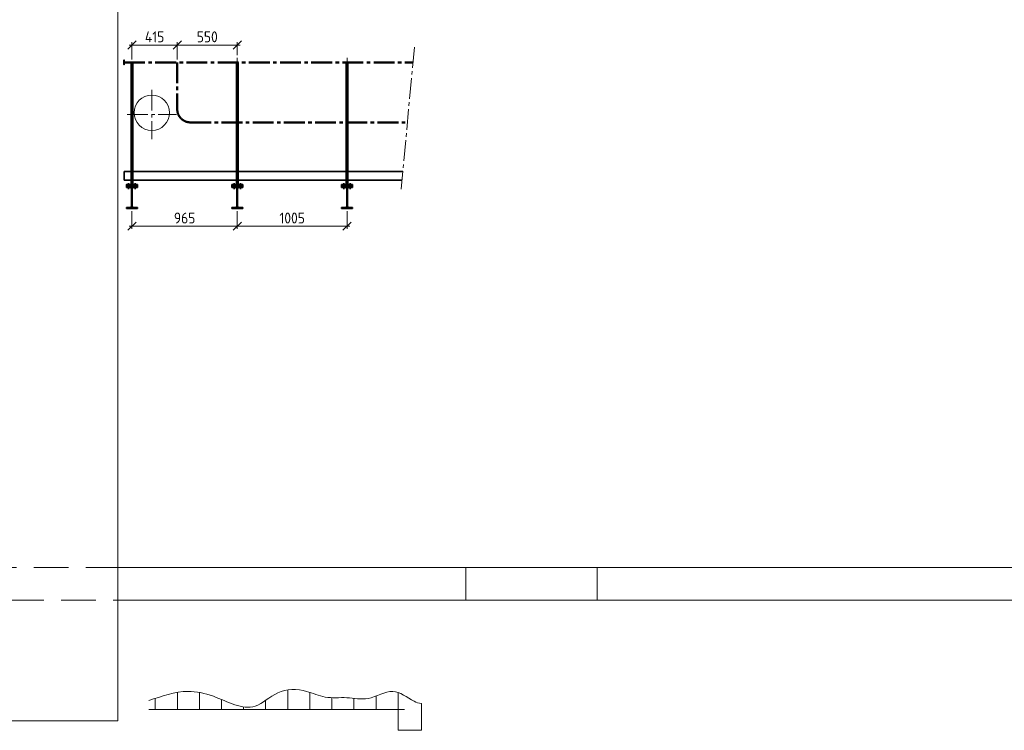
# Model space of a CAD drawing. Header units: millimetres. Extents: x 1013 to 324894, y 12445 to 193774.
# Tile 4 of 36: x 55368 to 64386, y 90427 to 96935. Entities that reach past the tile are written whole.
import ezdxf

# ---------------------------------------------------------------- set-up
doc = ezdxf.new("R2010")
doc.units = ezdxf.units.MM
doc.header["$LTSCALE"] = 10
doc.linetypes.add('CENTER2', pattern=[28.575, 19.05, -3.175, 3.175, -3.175])
doc.linetypes.add('DASHED2', pattern=[9.525, 6.35, -3.175])
for name, color, linetype, lineweight in [('18', 1, 'Continuous', 18), ('18hartlijn', 1, 'CENTER2', 18), ('18stippel', 1, 'DASHED2', 18), ('25', 7, 'Continuous', 25), ('35', 2, 'Continuous', 35), ('50', 42, 'Continuous', 50), ('50hartlijn', 42, 'CENTER2', 50), ('Bemating', 2, 'Continuous', 35)]:
    doc.layers.add(name, color=color, linetype=linetype, lineweight=lineweight)
doc.layers.add('Beluchtingstank', color=253, linetype='Continuous')
doc.styles.add('Bersselaar', font='isocp.shx')
doc.dimstyles.new('SCH-50-2', dxfattribs={"dimscale": 50, "dimtxt": 2, "dimasz": 1.5, "dimexe": 0.5, "dimexo": 0.5, "dimgap": 0.5, "dimtad": 1, "dimdec": 0, "dimdsep": 46, "dimtxsty": 'Bersselaar', "dimblk1": 'OBLIQUE', "dimblk2": 'OBLIQUE', "dimsah": 1, "dimcen": 3.5, "dimdle": 0.5, "dimclrd": 3, "dimclre": 3, "dimclrt": 256, "dimadec": 0, "dimazin": 0, "dimtfac": 1, "dimtdec": 0, "dimtmove": 2, "dimatfit": 3, "dimfxl": 1, "dimtvp": 1.4, "dimtolj": 1, "dimtzin": 0, "dimlwd": 13, "dimlwe": 13, "dimarcsym": 0})

# ---------------------------------------------------------------- blocks, each defined once
blk = doc.blocks.new('_Oblique')
at = {"color": 0, "lineweight": -2}
blk.add_line((-0.5, -0.5), (0.5, 0.5), dxfattribs=at)
blk = doc.blocks.new('*D860')
at = {"layer": '25', "color": 3, "lineweight": 13}
for p, q in [((56371, 96703.2), (56836, 96703.2)), ((56396, 96569.7), (56396, 96728.2)), ((56811, 96569.7), (56811, 96728.2))]:
    blk.add_line(p, q, dxfattribs=at)
at = {"layer": 'Defpoints', "color": 0}
for p in [(56811, 96703.2), (56396, 96544.7), (56811, 96544.7)]:
    blk.add_point(p, dxfattribs=at)
at = {"layer": '25', "color": 3, "lineweight": 13, "xscale": 75, "yscale": 75, "zscale": 75, "rotation": 180}
blk.add_blockref('_Oblique', (56396, 96703.2), dxfattribs=at)
at = {"layer": '25', "color": 3, "lineweight": 13, "xscale": 75, "yscale": 75, "zscale": 75}
blk.add_blockref('_Oblique', (56811, 96703.2), dxfattribs=at)
at = {"layer": '25', "insert": (56603.5, 96778.2), "char_height": 100, "attachment_point": 5, "style": 'Bersselaar'}
blk.add_mtext('\\A1;415', dxfattribs=at)
blk = doc.blocks.new('*D861')
at = {"layer": '25', "color": 3, "lineweight": 13}
for p, q in [((56786, 96703.2), (57386, 96703.2)), ((56811, 96569.7), (56811, 96728.2)), ((57361, 96611.5), (57361, 96728.2))]:
    blk.add_line(p, q, dxfattribs=at)
at = {"layer": 'Defpoints', "color": 0}
for p in [(57361, 96703.2), (57361, 96586.5), (56811, 96544.7)]:
    blk.add_point(p, dxfattribs=at)
at = {"layer": '25', "color": 3, "lineweight": 13, "xscale": 75, "yscale": 75, "zscale": 75, "rotation": 180}
blk.add_blockref('_Oblique', (56811, 96703.2), dxfattribs=at)
at = {"layer": '25', "color": 3, "lineweight": 13, "xscale": 75, "yscale": 75, "zscale": 75}
blk.add_blockref('_Oblique', (57361, 96703.2), dxfattribs=at)
at = {"layer": '25', "insert": (57086, 96778.2), "char_height": 100, "attachment_point": 5, "style": 'Bersselaar'}
blk.add_mtext('\\A1;550', dxfattribs=at)
blk = doc.blocks.new('IPE200-d')
at = {"layer": '35'}
for p, q in [((-50, 200), (0, 200)), ((-50, 191.5), (-50, 200)), ((-14.8, 191.5), (-50, 191.5)), ((50, 200), (0, 200)), ((14.8, 191.5), (50, 191.5)), ((50, 191.5), (50, 200)), ((-2.8, 100), (-2.8, 179.5)), ((-2.8, 100), (-2.8, 20.5)), ((2.8, 100), (2.8, 179.5)), ((2.8, 100), (2.8, 20.5)), ((-14.8, 8.5), (-50, 8.5)), ((-50, 8.5), (-50, 0)), ((-50, 0), (0, 0)), ((50, 0), (0, 0)), ((14.8, 8.5), (50, 8.5)), ((50, 8.5), (50, 0))]:
    blk.add_line(p, q, dxfattribs=at)
for centre, start, end in [((-14.8, 179.5), 0, 90), ((14.8, 179.5), 90, 180), ((-14.8, 20.5), 270, 0), ((14.8, 20.5), 180, 270)]:
    blk.add_arc(centre, 12, start, end, dxfattribs=at)
blk = doc.blocks.new('*D862')
at = {"layer": '25', "color": 3, "lineweight": 13}
for p, q in [((56396, 95181.7), (56396, 95018.7)), ((57361, 95181.7), (57361, 95018.7)), ((56371, 95043.7), (57386, 95043.7))]:
    blk.add_line(p, q, dxfattribs=at)
at = {"layer": 'Defpoints', "color": 0}
for p in [(56396, 95206.7), (57361, 95206.7), (57361, 95043.7)]:
    blk.add_point(p, dxfattribs=at)
at = {"layer": '25', "color": 3, "lineweight": 13, "xscale": 75, "yscale": 75, "zscale": 75, "rotation": 180}
blk.add_blockref('_Oblique', (56396, 95043.7), dxfattribs=at)
at = {"layer": '25', "color": 3, "lineweight": 13, "xscale": 75, "yscale": 75, "zscale": 75}
blk.add_blockref('_Oblique', (57361, 95043.7), dxfattribs=at)
at = {"layer": '25', "insert": (56878.5, 95118.7), "char_height": 100, "attachment_point": 5, "style": 'Bersselaar'}
blk.add_mtext('\\A1;965', dxfattribs=at)
blk = doc.blocks.new('*D863')
at = {"layer": '25', "color": 3, "lineweight": 13}
for p, q in [((57361, 95181.7), (57361, 95018.7)), ((58366, 95181.7), (58366, 95018.7)), ((57336, 95043.7), (58391, 95043.7))]:
    blk.add_line(p, q, dxfattribs=at)
at = {"layer": 'Defpoints', "color": 0}
for p in [(57361, 95206.7), (58366, 95206.7), (58366, 95043.7)]:
    blk.add_point(p, dxfattribs=at)
at = {"layer": '25', "color": 3, "lineweight": 13, "xscale": 75, "yscale": 75, "zscale": 75, "rotation": 180}
blk.add_blockref('_Oblique', (57361, 95043.7), dxfattribs=at)
at = {"layer": '25', "color": 3, "lineweight": 13, "xscale": 75, "yscale": 75, "zscale": 75}
blk.add_blockref('_Oblique', (58366, 95043.7), dxfattribs=at)
at = {"layer": '25', "insert": (57863.5, 95118.7), "char_height": 100, "attachment_point": 5, "style": 'Bersselaar'}
blk.add_mtext('\\A1;1005', dxfattribs=at)

msp = doc.modelspace()

# ---------------------------------------------------------------- linework, layer by layer
at = {"layer": '18', "lineweight": 5}
for p, q in [((56265.478, 118367.936), (56265.478, 90514.401)), ((56265.478, 91918.354), (73465.478, 91918.354)), ((59455.478, 91618.354), (59455.478, 91918.354)), ((60655.478, 91618.354), (60655.478, 91918.354)), ((56265.478, 91618.354), (73465.478, 91618.354)), ((55271.317, 90514.401), (56265.478, 90514.401))]:
    msp.add_line(p, q, dxfattribs=at)
at = {"layer": '18'}
msp.add_circle((56577.978, 96083.278), 162, dxfattribs=at)
at = {"layer": '18hartlijn'}
for p, q in [((58983.197, 96685.124), (58862.121, 95384.526)), ((57360.978, 96586.488), (57360.978, 96481.201)), ((58365.978, 96586.488), (58365.978, 96481.201)), ((56577.978, 96292.809), (56577.978, 95839.95)), ((56351.549, 96066.379), (56804.407, 96066.379))]:
    msp.add_line(p, q, dxfattribs=at)
at = {"layer": '18hartlijn', "ltscale": 0.2}
for p, q in [((56395.978, 95206.704), (56395.978, 95481.901)), ((57360.978, 95206.704), (57360.978, 95481.901)), ((58365.978, 95206.704), (58365.978, 95481.901))]:
    msp.add_line(p, q, dxfattribs=at)
at = {"layer": '18stippel', "lineweight": 5, "ltscale": 5}
for p, q in [((53115.478, 91918.563), (56265.478, 91918.563)), ((55271.317, 91618.354), (56265.478, 91618.354))]:
    msp.add_line(p, q, dxfattribs=at)
at = {"layer": '35'}
msp.add_line((56320.978, 96564.204), (56323.978, 96564.204), dxfattribs=at)
msp.add_lwpolyline([(56320.978, 96525.204), (56323.978, 96522.204), (56323.978, 96567.204), (56320.978, 96564.204)], close=True, dxfattribs=at)
at = {"layer": '50hartlijn'}
for p, q in [((56323.978, 96544.704), (58970.125, 96544.704)), ((56810.978, 96544.704), (56810.978, 96114.704)), ((56930.978, 95994.704), (58918.924, 95994.704))]:
    msp.add_line(p, q, dxfattribs=at)
msp.add_arc((56930.978, 96114.704), 120, 180, 270, dxfattribs=at)
at = {"layer": 'Beluchtingstank', "lineweight": 5, "ltscale": 0.01}
for p, q in [((56811.888, 90774.149), (56811.888, 90618.164)), ((57014.063, 90774.087), (57014.063, 90618.164)), ((57822.766, 90796.946), (57822.766, 90618.164)), ((58024.942, 90774.869), (58024.942, 90618.164)), ((58227.117, 90725.841), (58227.117, 90618.164)), ((58631.468, 90741.009), (58631.468, 90618.164)), ((58833.644, 90773.191), (58833.644, 90427.023)), ((56609.712, 90719.307), (56609.712, 90618.164)), ((57216.239, 90708.839), (57216.239, 90618.164)), ((57418.415, 90641.624), (57418.415, 90618.164)), ((57620.59, 90701.043), (57620.59, 90618.164)), ((58429.293, 90719.557), (58429.293, 90618.164)), ((59046.746, 90427.023), (59046.746, 90673.581)), ((56549.3, 90618.164), (58893.749, 90618.164)), ((58833.644, 90427.023), (59046.746, 90427.023))]:
    msp.add_line(p, q, dxfattribs=at)
at = {"layer": 'Beluchtingstank', "lineweight": 5, "start_tangent": (0.95097961, 0.30925359), "end_tangent": (0.99592221, 0.09021612)}
msp.add_spline([(56549.3, 90699.455), (56908.879, 90783.542), (57141.865, 90738.265), (57523.705, 90647.708), (57730.801, 90770.605), (57996.148, 90783.542), (58164.417, 90731.795), (58365.042, 90725.328), (58559.196, 90718.86), (58785.71, 90783.542), (58979.864, 90692.986), (59046.746, 90673.581)], degree=3, dxfattribs=at)
at = {"layer": 'Bemating'}
for p, q in [((56323.978, 95544.704), (56323.978, 95466.067)), ((56388.478, 95544.704), (56323.978, 95544.704)), ((56403.478, 95544.704), (57353.478, 95544.704)), ((57368.478, 95544.704), (58358.478, 95544.704)), ((58373.478, 95544.704), (58877.032, 95544.704)), ((56388.478, 95464.704), (56323.978, 95464.704)), ((56365.978, 95436.727), (56365.978, 95383.543)), ((56403.478, 95464.704), (57353.478, 95464.704)), ((56425.978, 95436.727), (56425.978, 95383.543)), ((57330.978, 95436.727), (57330.978, 95383.543)), ((57368.478, 95464.704), (58358.478, 95464.704)), ((57390.978, 95436.727), (57390.978, 95383.543)), ((58335.978, 95436.727), (58335.978, 95383.543)), ((58373.478, 95464.704), (58869.585, 95464.704)), ((58395.978, 95436.727), (58395.978, 95383.543))]:
    msp.add_line(p, q, dxfattribs=at)
for points in [[(56388.478, 96544.704), (56403.478, 96544.704), (56403.478, 95424.704), (56388.478, 95424.704)], [(57353.478, 96544.704), (57368.478, 96544.704), (57368.478, 95424.704), (57353.478, 95424.704)], [(58358.478, 96544.704), (58373.478, 96544.704), (58373.478, 95424.704), (58358.478, 95424.704)], [(56345.978, 95409.704), (56445.978, 95409.704), (56445.978, 95424.704), (56345.978, 95424.704)], [(57310.978, 95409.704), (57410.978, 95409.704), (57410.978, 95424.704), (57310.978, 95424.704)], [(58315.978, 95409.704), (58415.978, 95409.704), (58415.978, 95424.704), (58315.978, 95424.704)]]:
    msp.add_lwpolyline(points, close=True, dxfattribs=at)

# ---------------------------------------------------------------- block references
at = {"layer": '50'}
for p in [(56395.978, 95206.704), (57360.978, 95206.704), (58365.978, 95206.704)]:
    msp.add_blockref('IPE200-d', p, dxfattribs=at)

# ---------------------------------------------------------------- dimensions: what is measured, and where the dimension line sits
at = {"layer": '25'}
for base, p1, p2, picture, middle in [((56810.978, 96703.208), (56395.978, 96544.704), (56810.978, 96544.704), '*D860', (56603.478, 96778.208)), ((57360.978, 96703.208), (56810.978, 96544.704), (57360.978, 96586.488), '*D861', (57085.978, 96778.208)), ((57360.978, 95043.726), (56395.978, 95206.704), (57360.978, 95206.704), '*D862', (56878.478, 95118.726)), ((58365.978, 95043.726), (57360.978, 95206.704), (58365.978, 95206.704), '*D863', (57863.478, 95118.726))]:
    dim = msp.add_linear_dim(base=base, p1=p1, p2=p2, dimstyle='SCH-50-2', dxfattribs=at)
    dim.commit()
    dim.dimension.update_dxf_attribs({"geometry": picture, "text_midpoint": middle})

doc.saveas('drawing.dxf')
